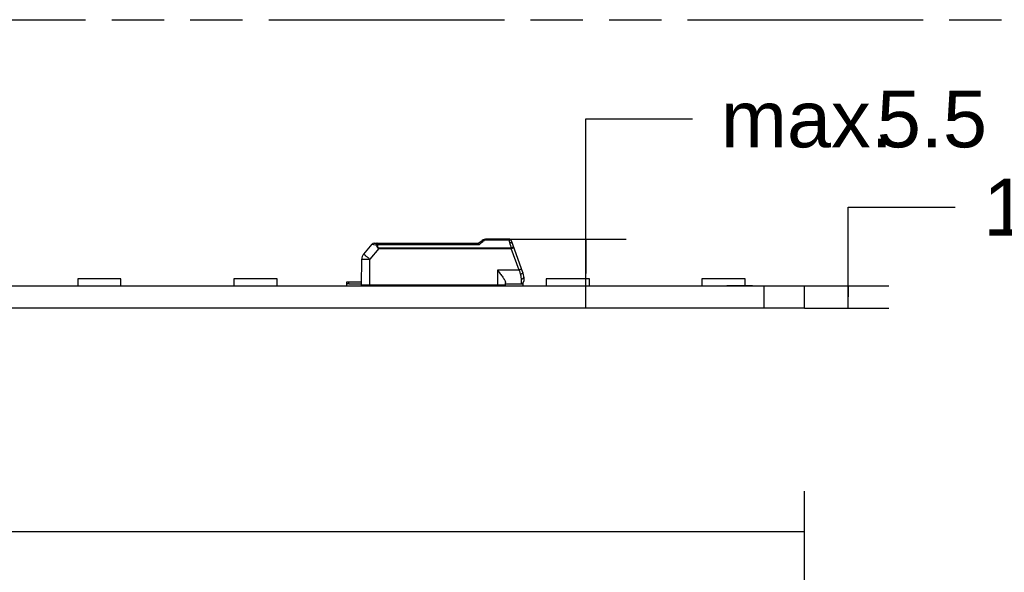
# Model space of a CAD drawing. Header units: millimetres. Extents: x 0 to 210, y 0 to 297.
# Tile 10 of 18: x 103 to 139, y 162 to 183. Entities that reach past the tile are written whole.
import ezdxf
from ezdxf.enums import TextEntityAlignment as Align

# ---------------------------------------------------------------- set-up
doc = ezdxf.new("R2010")
doc.units = ezdxf.units.MM
doc.header["$LTSCALE"] = 19.36
doc.linetypes.add('PHANTOM', pattern=[0.8, 0.45, -0.05, 0.1, -0.05, 0.1, -0.05])
doc.layers.get('0').update_dxf_attribs({"linetype": 'CONTINUOUS'})
doc.layers.add('DEFAULT_3', color=7, linetype='PHANTOM')
doc.layers.add('Z_DIM_2D', color=7, linetype='CONTINUOUS')
doc.styles.add('TEXTSTYLE_3', font='helveticaneueltw1g-ltcn.otf')
doc.styles.add('TEXTSTYLE_4', font='gdt', dxfattribs={"width": 0.7})
doc.dimstyles.new('DIMSTYLE_3', dxfattribs={"dimtxt": 2.1, "dimasz": 3.5, "dimexe": 1.5, "dimexo": 0, "dimgap": 0.525, "dimtad": 1, "dimdec": 3, "dimlfac": 2, "dimdsep": 46, "dimtxsty": 'TEXTSTYLE_3', "dimblk": '_FILLED', "dimblk1": '_FILLED', "dimblk2": '_FILLED', "dimcen": 0.09, "dimclrt": 5, "dimadec": 3, "dimazin": 2, "dimtol": 1, "dimtp": 0.4, "dimtm": 0.4, "dimtfac": 1, "dimtdec": 3, "dimtofl": 0, "dimtmove": 0, "dimatfit": 3, "dimldrblk": '_FILLED', "dimfxl": 0, "dimtolj": 1, "dimarcsym": 0})
doc.dimstyles.new('DIMSTYLE_5', dxfattribs={"dimtxt": 2.1, "dimasz": 3.5, "dimexe": 1.5, "dimexo": 0, "dimgap": 1.05, "dimtad": 1, "dimdec": 3, "dimlfac": 2, "dimdsep": 46, "dimtxsty": 'TEXTSTYLE_3', "dimblk": '_FILLED', "dimblk1": '_FILLED', "dimblk2": '_FILLED', "dimcen": 0.09, "dimclrt": 5, "dimadec": 3, "dimazin": 2, "dimtol": 1, "dimtp": 0.15, "dimtm": 0.15, "dimtfac": 1, "dimtdec": 3, "dimtofl": 0, "dimtmove": 0, "dimatfit": 3, "dimldrblk": '_FILLED', "dimfxl": 0, "dimtolj": 1, "dimarcsym": 0})
doc.dimstyles.new('DIMSTYLE_6', dxfattribs={"dimtxt": 2.1, "dimasz": 3.5, "dimexe": 1.5, "dimexo": 0, "dimgap": 1.05, "dimtad": 1, "dimdec": 3, "dimlfac": 2, "dimdsep": 46, "dimtxsty": 'TEXTSTYLE_3', "dimblk": '_FILLED', "dimblk1": '_FILLED', "dimblk2": '_FILLED', "dimcen": 0.09, "dimclrt": 5, "dimadec": 3, "dimazin": 2, "dimtp": 0.1, "dimtm": 0.1, "dimtfac": 1, "dimtdec": 3, "dimtofl": 0, "dimtmove": 0, "dimatfit": 3, "dimldrblk": '_FILLED', "dimfxl": 0, "dimtolj": 1, "dimarcsym": 0})

# ---------------------------------------------------------------- blocks, each defined once
blk = doc.blocks.new('*D8')
at = {"layer": 'Z_DIM_2D', "color": 2, "linetype": 'Continuous', "transparency": 16777216}
for p, q in [((62.399, 150.537), (62.399, 165.24)), ((131.899, 150.537), (131.899, 165.24)), ((62.399, 163.74), (97.149, 163.74)), ((131.899, 163.74), (97.149, 163.74))]:
    blk.add_line(p, q, dxfattribs=at)
at = {"layer": 'Z_DIM_2D', "color": 5, "linetype": 'Continuous', "transparency": 16777216}
for s, height, style, p in [('139', 2.1, 'TEXTSTYLE_3', (95.058, 164.265)), ('`', 1.47, 'TEXTSTYLE_4', (98.031, 164.58)), ('0.4', 1.47, 'TEXTSTYLE_3', (100.122, 164.58))]:
    blk.add_text(s, height=height, dxfattribs=dict(at, style=style)).set_placement(p, align=Align.CENTER)
blk = doc.blocks.new('_FILLED')
at = {"color": 0, "linetype": 'ByBlock'}
blk.add_solid([(0, 0), (-1, 0.125), (-1, -0.125)], dxfattribs=at)
blk = doc.blocks.new('_NONE')
blk = doc.blocks.new('*D10')
at = {"layer": 'Z_DIM_2D', "color": 2, "linetype": 'Continuous', "transparency": 16777216}
for p, q in [((133.514, 172.427), (133.514, 175.747)), ((133.514, 175.747), (137.464, 175.747)), ((131.899, 172.839), (135.014, 172.839)), ((133.514, 172.839), (133.514, 172.427)), ((133.514, 172.014), (133.514, 172.427)), ((131.899, 172.014), (135.014, 172.014))]:
    blk.add_line(p, q, dxfattribs=at)
at = {"layer": 'Z_DIM_2D', "color": 5, "linetype": 'Continuous', "transparency": 16777216}
for s, height, style, p in [('1.65', 2.1, 'TEXTSTYLE_3', (138.514, 174.697)), ('`', 1.47, 'TEXTSTYLE_4', (143.451, 175.012)), ('0.15', 1.47, 'TEXTSTYLE_3', (145.166, 175.012))]:
    blk.add_text(s, height=height, dxfattribs=dict(at, style=style)).set_placement(p)
blk = doc.blocks.new('*D11')
at = {"layer": 'Z_DIM_2D', "color": 2, "linetype": 'Continuous', "transparency": 16777216}
for p, q in [((123.803, 173.289), (123.803, 179.007)), ((123.803, 179.007), (127.753, 179.007)), ((120.96, 174.564), (125.303, 174.564)), ((123.803, 174.564), (123.803, 173.289)), ((123.803, 172.014), (123.803, 173.289))]:
    blk.add_line(p, q, dxfattribs=at)
at = {"layer": 'Z_DIM_2D', "color": 5, "linetype": 'Continuous', "transparency": 16777216, "style": 'TEXTSTYLE_3'}
for s, p in [('5.5', (134.57, 177.957)), ('max. ', (128.803, 177.957))]:
    blk.add_text(s, height=2.1, dxfattribs=at).set_placement(p)

msp = doc.modelspace()

# ---------------------------------------------------------------- linework, layer by layer
at = {"color": 7, "linetype": 'Continuous'}
for p, q in [((119.82847, 174.41417), (119.96988, 174.51139)), ((120.95976, 174.56417), (120.13983, 174.56417)), ((121.48168, 173.32261), (121.05373, 174.49838)), ((115.5903, 174.00772), (115.90138, 174.37845)), ((115.97798, 174.41417), (119.82919, 174.41417)), ((116.08618, 174.41402), (116.09178, 174.4141)), ((121.04688, 174.22738), (121.05047, 174.21767)), ((115.5118, 172.86417), (115.52012, 173.8175)), ((120.54018, 173.41417), (120.5368, 173.41853)), ((106.6118, 173.10017), (105.0118, 173.10017)), ((105.0118, 173.10017), (105.0118, 172.83917)), ((106.6118, 172.83917), (106.6118, 173.10017)), ((112.3868, 173.10017), (110.7868, 173.10017)), ((110.7868, 173.10017), (110.7868, 172.83917)), ((112.3868, 172.83917), (112.3868, 173.10017)), ((121.5118, 173.15194), (121.5118, 173.01417)), ((123.9368, 173.10017), (122.3368, 173.10017)), ((122.3368, 173.10017), (122.3368, 172.83917)), ((123.9368, 172.83917), (123.9368, 173.10017)), ((129.6993, 173.10017), (128.0993, 173.10017)), ((128.0993, 173.10017), (128.0993, 172.83917)), ((129.6993, 172.84917), (129.6993, 173.10017)), ((62.3993, 172.83917), (131.8993, 172.83917)), ((114.9618, 172.98917), (115.51289, 172.98917)), ((114.9618, 172.83917), (114.9618, 172.98917)), ((115.0368, 172.91417), (115.51224, 172.91417)), ((120.8368, 172.86417), (115.5118, 172.86417)), ((116.5618, 172.86417), (116.5618, 172.83917)), ((118.1618, 172.83917), (118.1618, 172.86417)), ((120.3368, 172.86417), (120.3118, 172.83917)), ((120.8368, 172.86417), (120.8368, 172.95768)), ((120.8368, 172.91417), (121.4118, 172.91417)), ((121.4868, 172.83917), (121.4868, 172.94849)), ((129.0243, 172.84917), (129.9743, 172.84917)), ((129.0243, 172.83917), (129.0243, 172.84917)), ((129.9743, 172.83917), (129.9743, 172.84917)), ((130.3993, 172.01417), (130.3993, 172.83917)), ((131.8993, 172.01417), (131.8993, 172.83917)), ((131.8993, 172.01417), (62.3993, 172.01417))]:
    msp.add_line(p, q, dxfattribs=at)
at = {"color": 9, "linetype": 'Continuous'}
for p, q in [((119.94919, 174.43393), (120.00217, 174.4785)), ((120.00217, 174.4785), (120.02653, 174.49894)), ((120.13983, 174.56417), (120.13983, 174.54195)), ((120.13983, 174.54195), (120.95976, 174.54195)), ((120.95976, 174.56417), (120.95976, 174.54195)), ((120.95976, 174.54195), (120.96512, 174.52397)), ((120.96512, 174.52397), (120.9768, 174.48474)), ((120.9768, 174.48474), (120.99661, 174.41838)), ((116.15569, 174.21745), (115.81888, 173.81636)), ((115.96898, 174.36574), (116.04893, 174.35086)), ((116.09178, 174.41417), (116.09058, 174.41414)), ((116.09179, 174.35862), (116.09178, 174.41417)), ((116.09179, 174.35862), (119.8588, 174.35862)), ((116.15569, 174.21745), (121.04987, 174.21745)), ((116.1557, 174.23933), (121.04988, 174.23933)), ((116.1557, 174.21745), (116.1557, 174.23933)), ((119.8588, 174.35862), (119.86813, 174.36631)), ((121.01357, 174.36134), (121.04988, 174.23933)), ((121.34059, 173.41853), (121.04987, 174.21745)), ((115.81371, 172.86417), (115.81888, 173.81636)), ((121.34059, 173.41853), (120.5368, 173.41853)), ((120.5368, 173.41853), (120.5368, 172.86417)), ((121.4118, 173.08605), (121.4118, 172.91417)), ((115.0368, 172.91417), (115.0368, 172.98917)), ((120.27215, 172.86417), (120.27215, 172.83917)), ((120.6368, 172.83917), (120.6368, 172.86417))]:
    msp.add_line(p, q, dxfattribs=at)
at = {"color": 7, "linetype": 'Continuous'}
for centre, radius, start, end in [((120.13983, 174.26417), 0.3, 90.000732, 124.508124), ((120.95976, 174.46417), 0.1, 20.0006, 89.999945), ((115.97798, 174.31417), 0.1, 90.00006, 139.999855), ((115.82011, 173.81488), 0.3, 140, 179.5), ((121.4118, 173.01417), 0.1, 270, 360), ((121.0118, 173.15167), 0.5, 0.030546, 19.990348), ((115.9868, 173.13917), 0.3, 270, 293.556464), ((119.9618, 173.13917), 0.3, 249.703743, 270)]:
    msp.add_arc(centre, radius, start, end, dxfattribs=at)
at = {"color": 9, "linetype": 'Continuous'}
for centre, radius, start, end in [((120.15, 174.35257), 0.19149, 123.483048, 130.149163), ((113.37512, 182.23193), 10.19937, 309.539461, 309.922295), ((110.86413, 185.22724), 14.10794, 309.936443, 310.088369), ((102.33689, 168.83914), 19.47596, 16.471548, 16.646643), ((122.12882, 173.92832), 1.12181, 163.919924, 164.454266), ((121.28326, 173.57528), 0.3349, 288.167353, 290.009088)]:
    msp.add_arc(centre, radius, start, end, dxfattribs=at)
at = {"color": 7, "linetype": 'Continuous'}
msp.add_ellipse((115.0368, 172.78917), major_axis=(0, 0.125), ratio=1, start_param=0, end_param=0.64350111, dxfattribs=at)
at = {"color": 9, "linetype": 'Continuous'}
for points, knots in [([(119.96988, 174.51139), (119.97308, 174.5136), (119.99297, 174.52027), (120.01352, 174.5086), (120.02653, 174.49894)], [0, 0, 0, 0, 0.19366281, 1, 1, 1, 1]), ([(120.04435, 174.51228), (120.05096, 174.51665), (120.08012, 174.53331), (120.11418, 174.54174), (120.13984, 174.54195)], [0, 0, 0, 0, 0.23585338, 1, 1, 1, 1]), ([(121.00546, 174.53936), (121.01666, 174.53631), (121.03684, 174.52627), (121.05027, 174.50787), (121.05373, 174.49838)], [0, 0, 0, 0, 0.53471028, 1, 1, 1, 1]), ([(115.90138, 174.37845), (115.90165, 174.37878), (115.90359, 174.37803), (115.90666, 174.37791), (115.91235, 174.37655), (115.92366, 174.37444), (115.94271, 174.37061), (115.95915, 174.36758), (115.96856, 174.36583)], [0, 0, 0, 0, 0.01882317, 0.06935644, 0.15162449, 0.26516057, 0.58004093, 1, 1, 1, 1]), ([(116.09058, 174.41414), (116.08026, 174.41355), (116.05816, 174.39204), (116.05181, 174.36664), (116.04893, 174.35086)], [0, 0, 0, 0, 0.39172443, 1, 1, 1, 1]), ([(116.04893, 174.35086), (116.05298, 174.33742), (116.0628, 174.31034), (116.07815, 174.27726), (116.09521, 174.25227), (116.11896, 174.23191), (116.14074, 174.22214), (116.1557, 174.21745)], [0, 0, 0, 0, 0.2348194, 0.48150867, 0.6085243, 0.73775947, 1, 1, 1, 1]), ([(116.09179, 174.35862), (116.09159, 174.35284), (116.09335, 174.34121), (116.09673, 174.31779), (116.10178, 174.28796), (116.119, 174.25339), (116.14331, 174.24165), (116.1557, 174.23933)], [0, 0, 0, 0, 0.11886624, 0.23980877, 0.48714729, 0.74094946, 1, 1, 1, 1]), ([(121.09057, 174.39715), (121.08845, 174.40307), (121.07552, 174.41807), (121.04007, 174.42573), (121.01201, 174.42227), (120.99661, 174.41838)], [0, 0, 0, 0, 0.18286426, 0.53813808, 1, 1, 1, 1]), ([(121.04814, 174.2293), (121.05409, 174.23159), (121.06668, 174.23297), (121.0835, 174.23992), (121.09921, 174.24492), (121.11682, 174.24948), (121.12909, 174.25293), (121.14282, 174.25359), (121.14385, 174.25078)], [0, 0, 0, 0, 0.19248972, 0.37670651, 0.54627687, 0.69509049, 0.90951417, 1, 1, 1, 1]), ([(121.04984, 174.21744), (121.0618, 174.22178), (121.07918, 174.2281), (121.10126, 174.23599), (121.11539, 174.24113), (121.12672, 174.24483), (121.13584, 174.24873), (121.14021, 174.24888), (121.14363, 174.25138), (121.14385, 174.25078)], [0, 0, 0, 0, 0.38259654, 0.55541667, 0.70691353, 0.83127598, 0.92372301, 0.98069124, 1, 1, 1, 1]), ([(121.14385, 174.25078), (121.14268, 174.254), (121.13058, 174.25737), (121.11177, 174.25541), (121.09215, 174.25166), (121.07706, 174.24787), (121.06895, 174.24432), (121.05986, 174.24417), (121.0541, 174.24202), (121.05138, 174.24068)], [0, 0, 0, 0, 0.10750939, 0.3211367, 0.63076313, 0.71910877, 0.81034584, 0.90489769, 1, 1, 1, 1]), ([(121.43463, 173.45185), (121.43441, 173.45246), (121.431, 173.44997), (121.42663, 173.44981), (121.41752, 173.44592), (121.4062, 173.44223), (121.39207, 173.43709), (121.36997, 173.4292), (121.35258, 173.42289), (121.34062, 173.41854)], [0, 0, 0, 0, 0.01929693, 0.07617106, 0.16852321, 0.29285292, 0.44429016, 0.61712267, 1, 1, 1, 1]), ([(121.38768, 173.25706), (121.39191, 173.24204), (121.40573, 173.18604), (121.41225, 173.12812), (121.4118, 173.08605)], [0, 0, 0, 0, 0.27062447, 1, 1, 1, 1]), ([(121.48168, 173.32261), (121.48323, 173.31832), (121.47729, 173.30498), (121.44944, 173.28294), (121.42016, 173.2687), (121.39785, 173.26059)], [0, 0, 0, 0, 0.12583292, 0.34416208, 1, 1, 1, 1]), ([(121.4118, 173.08605), (121.42467, 173.08607), (121.44949, 173.08921), (121.48204, 173.10288), (121.50546, 173.12409), (121.5118, 173.14318), (121.5118, 173.15194)], [0, 0, 0, 0, 0.29523214, 0.56630599, 0.79898581, 1, 1, 1, 1])]:
    msp.add_open_spline(points, degree=3, knots=knots, dxfattribs=at)
for points in [[(120.95976, 174.54195), (120.97486, 174.54412), (120.99074, 174.54338), (121.00546, 174.53936)], [(116.04893, 174.35086), (116.06286, 174.35494), (116.07731, 174.35746), (116.09179, 174.35862)]]:
    msp.add_open_spline(points, degree=3, dxfattribs=at)
at = {"color": 7, "linetype": 'Continuous'}
for points, knots in [([(119.82919, 174.41417), (119.83147, 174.41418), (119.83672, 174.40827), (119.84299, 174.39743), (119.85083, 174.37969), (119.856, 174.36619), (119.8588, 174.35862)], [0, 0, 0, 0, 0.10722088, 0.31695794, 0.62115261, 1, 1, 1, 1]), ([(115.52012, 173.8175), (115.52012, 173.81799), (115.52317, 173.81724), (115.52638, 173.81819), (115.53409, 173.81783), (115.54366, 173.81811), (115.55624, 173.81807), (115.57777, 173.81812), (115.61028, 173.81801), (115.65494, 173.81778), (115.70594, 173.81742), (115.76129, 173.81694), (115.79944, 173.81656), (115.81888, 173.81636)], [0, 0, 0, 0, 0.00486445, 0.01925726, 0.04307778, 0.07611701, 0.11802608, 0.16843328, 0.29269787, 0.44417482, 0.61700622, 0.80476661, 1, 1, 1, 1]), ([(115.81888, 173.81636), (115.80404, 173.82888), (115.77493, 173.85342), (115.73266, 173.889), (115.6937, 173.92175), (115.65955, 173.95037), (115.63469, 173.9712), (115.61817, 173.98491), (115.60857, 173.99299), (115.60107, 173.99889), (115.59545, 174.00418), (115.59237, 174.00543), (115.59061, 174.00809), (115.5903, 174.00772)], [0, 0, 0, 0, 0.19535732, 0.38317447, 0.55601488, 0.70746863, 0.83169381, 0.88207966, 0.92396795, 0.95698802, 0.98079148, 0.99516741, 1, 1, 1, 1]), ([(120.54018, 173.41417), (120.57352, 173.37113), (120.63875, 173.28718), (120.72874, 173.16562), (120.79326, 173.07003), (120.8277, 173.00197), (120.8368, 172.9711), (120.8368, 172.95768)], [0, 0, 0, 0, 0.29799136, 0.58155081, 0.82845375, 0.92654293, 1, 1, 1, 1]), ([(121.34059, 173.41853), (121.34451, 173.40486), (121.35997, 173.35097), (121.37558, 173.29712), (121.38768, 173.25706)], [0, 0, 0, 0, 0.25367454, 1, 1, 1, 1]), ([(121.4118, 172.91417), (121.41887, 172.91417), (121.44549, 172.91208), (121.47116, 172.90091), (121.4868, 172.88917)], [0, 0, 0, 0, 0.2656704, 1, 1, 1, 1])]:
    msp.add_open_spline(points, degree=3, knots=knots, dxfattribs=at)
at = {"layer": 'DEFAULT_3', "color": 91, "linetype": 'PHANTOM', "true_color": 0x80ff80}
msp.add_line((50.12864, 182.68), (150.12864, 182.68), dxfattribs=at)

# ---------------------------------------------------------------- dimensions: what is measured, and where the dimension line sits
at = {"layer": 'Z_DIM_2D', "color": 2, "linetype": 'Continuous'}
dim = msp.add_linear_dim(base=(123.80252, 174.56417), p1=(130.3993, 172.01417), p2=(120.95976, 174.56417), angle=90, text='max. <>', dimstyle='DIMSTYLE_6', override={"dimtad": 0, "dimtih": 1, "dimtoh": 1, "dimblk1": 'NONE', "dimblk2": 'NONE', "dimsah": 1}, dxfattribs=at)
dim.commit()
dim.dimension.update_dxf_attribs({"geometry": '*D11', "text_midpoint": (133.44916, 179.0068), "dimtype": 160})
dim = msp.add_linear_dim(base=(133.514, 172.83917), p1=(131.8993, 172.01417), p2=(131.8993, 172.83917), angle=90, dimstyle='DIMSTYLE_5', override={"dimtad": 0, "dimtih": 1, "dimtoh": 1, "dimblk1": 'NONE', "dimblk2": 'NONE', "dimsah": 1}, dxfattribs=at)
dim.commit()
dim.dimension.update_dxf_attribs({"geometry": '*D10', "text_midpoint": (143.56758, 175.74656), "dimtype": 160})
dim = msp.add_linear_dim(base=(131.8993, 163.73988), p1=(62.3993, 150.53667), p2=(131.8993, 150.53667), dimstyle='DIMSTYLE_3', override={"dimblk1": 'NONE', "dimblk2": 'NONE', "dimsah": 1}, dxfattribs=at)
dim.commit()
dim.dimension.update_dxf_attribs({"geometry": '*D8', "text_midpoint": (97.1493, 163.73988), "dimtype": 160})

doc.saveas('drawing.dxf')
